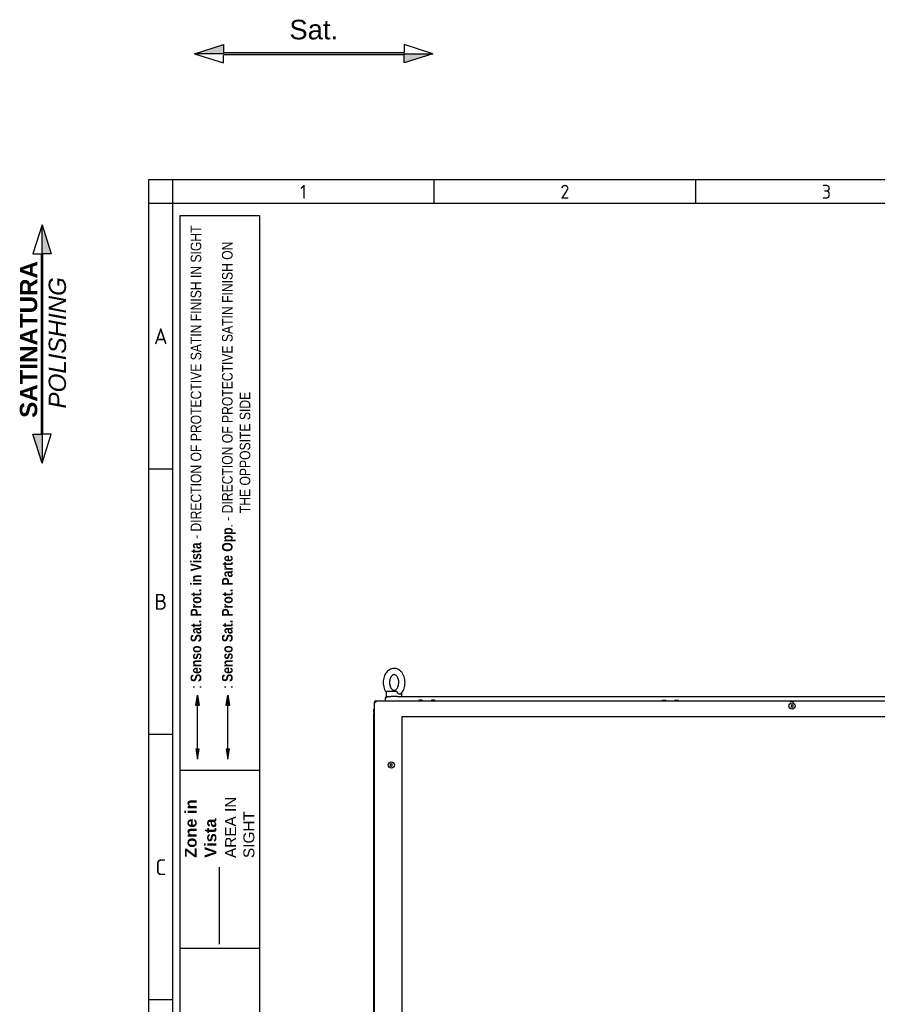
# Model space of a CAD drawing. Extents: x -10 to 412, y 11 to 308.
# Tile 3 of 9: x -10 to 99, y 183 to 308. Entities that reach past the tile are written whole.
import ezdxf
from ezdxf.lldxf.tags import DXFTag

# ---------------------------------------------------------------- set-up
doc = ezdxf.new("R2010")
doc.units = 0
doc.layers.get('0').update_dxf_attribs({"linetype": 'CONTINUOUS'})
for name, color, linetype in [('_TRANSLATION', 7, 'CONTINUOUS'), ('AE00100_03', 7, 'CONTINUOUS'), ('AE00219_03', 7, 'CONTINUOUS'), ('AE00715_01', 7, 'CONTINUOUS'), ('DEFAULT', 7, 'CONTINUOUS'), ('DV6__TRANSLATION', 7, 'CONTINUOUS'), ('F0000001_41', 7, 'CONTINUOUS'), ('M0000000_14', 7, 'CONTINUOUS'), ('M0000000_39', 7, 'CONTINUOUS'), ('M0000001_14', 7, 'CONTINUOUS')]:
    doc.layers.add(name, color=color, linetype=linetype)
tags = doc.linetypes.add('CENTER2', pattern=[28.575, 19.05, -3.175, 3.175, -3.175]).pattern_tags.tags
tags[10:11] = [DXFTag(74, 4), DXFTag(75, 0), DXFTag(340, '0'), DXFTag(46, 0.0), DXFTag(50, 0.0), DXFTag(44, 0.0), DXFTag(45, 0.0)]
tags[8:9] = [DXFTag(74, 4), DXFTag(75, 0), DXFTag(340, '0'), DXFTag(46, 0.0), DXFTag(50, 0.0), DXFTag(44, 0.0), DXFTag(45, 0.0)]
tags[6:7] = [DXFTag(74, 4), DXFTag(75, 0), DXFTag(340, '0'), DXFTag(46, 0.0), DXFTag(50, 0.0), DXFTag(44, 0.0), DXFTag(45, 0.0)]
tags[4:5] = [DXFTag(74, 4), DXFTag(75, 0), DXFTag(340, '0'), DXFTag(46, 0.0), DXFTag(50, 0.0), DXFTag(44, 0.0), DXFTag(45, 0.0)]
tags = doc.linetypes.add('DASHDOT2', pattern=[12.7, 6.35, -3.175, 0, -3.175]).pattern_tags.tags
tags[10:11] = [DXFTag(74, 4), DXFTag(75, 0), DXFTag(340, '0'), DXFTag(46, 0.0), DXFTag(50, 0.0), DXFTag(44, 0.0), DXFTag(45, 0.0)]
tags[8:9] = [DXFTag(74, 4), DXFTag(75, 0), DXFTag(340, '0'), DXFTag(46, 0.0), DXFTag(50, 0.0), DXFTag(44, 0.0), DXFTag(45, 0.0)]
tags[6:7] = [DXFTag(74, 4), DXFTag(75, 0), DXFTag(340, '0'), DXFTag(46, 0.0), DXFTag(50, 0.0), DXFTag(44, 0.0), DXFTag(45, 0.0)]
tags[4:5] = [DXFTag(74, 4), DXFTag(75, 0), DXFTag(340, '0'), DXFTag(46, 0.0), DXFTag(50, 0.0), DXFTag(44, 0.0), DXFTag(45, 0.0)]
tags = doc.linetypes.add('HIDDEN2', pattern=[4.7625, 3.175, -1.5875]).pattern_tags.tags
tags[6:7] = [DXFTag(74, 4), DXFTag(75, 0), DXFTag(340, '0'), DXFTag(46, 0.0), DXFTag(50, 0.0), DXFTag(44, 0.0), DXFTag(45, 0.0)]
tags[4:5] = [DXFTag(74, 4), DXFTag(75, 0), DXFTag(340, '0'), DXFTag(46, 0.0), DXFTag(50, 0.0), DXFTag(44, 0.0), DXFTag(45, 0.0)]

# ---------------------------------------------------------------- blocks, each defined once
blk = doc.blocks.new('SE5')
at = {"layer": 'AE00100_03', "color": 7, "linetype": 'CONTINUOUS'}
for p, q in [((41.06, 221.3), (40.7, 221.3)), ((42.66, 221.3), (42.3, 221.3)), ((71.7, 221.3), (72.06, 221.3)), ((73.3, 221.3), (73.66, 221.3))]:
    blk.add_line(p, q, dxfattribs=at)
for centre, start, end in [((40.7, 221.21), 90, 180), ((41.06, 221.21), 0, 90), ((42.3, 221.21), 90, 180), ((42.66, 221.21), 0, 90), ((71.7, 221.21), 90, 180), ((72.06, 221.21), 0, 90), ((73.3, 221.21), 90, 180), ((73.66, 221.21), 0, 90)]:
    blk.add_arc(centre, 0.0867, start, end, dxfattribs=at)
at = {"layer": 'AE00219_03', "color": 7, "linetype": 'CONTINUOUS'}
for p, q in [((88.21, 220.7), (88.08, 220.63)), ((88.08, 220.63), (88.08, 220.47)), ((88.08, 220.47), (88.21, 220.39)), ((88.35, 220.63), (88.21, 220.7)), ((88.21, 220.39), (88.35, 220.47)), ((88.35, 220.47), (88.35, 220.63)), ((37.15, 213.2), (37.01, 213.13)), ((37.01, 213.13), (37.01, 212.97)), ((37.01, 212.97), (37.15, 212.89)), ((37.28, 213.13), (37.15, 213.2)), ((37.15, 212.89), (37.28, 212.97)), ((37.28, 212.97), (37.28, 213.13))]:
    blk.add_line(p, q, dxfattribs=at)
for centre in [(88.21, 220.55), (37.15, 213.05)]:
    blk.add_circle(centre, 0.4, dxfattribs=at)
at = {"layer": 'AE00715_01', "color": 7, "linetype": 'CONTINUOUS'}
for p, q in [((36.51, 222.25), (36.51, 221.78)), ((36.71, 222.45), (37.73, 222.45)), ((38.51, 221.78), (38.51, 222.25)), ((36.59, 221.78), (36.51, 221.78)), ((37.91, 221.78), (37.11, 221.78))]:
    blk.add_line(p, q, dxfattribs=at)
blk.add_arc((36.71, 222.25), 0.2, 90, 180, dxfattribs=at)
for points, knots in [([(37.51, 225.35), (37.44, 225.34), (37.3, 225.34), (37.04, 225.26), (36.79, 225.1), (36.56, 224.88), (36.37, 224.61), (36.23, 224.28), (36.14, 223.93), (36.11, 223.55), (36.14, 223.18), (36.23, 222.81), (36.36, 222.52), (36.47, 222.35), (36.52, 222.28)], [0, 0, 0, 0, 0.0511613, 0.1288559, 0.2067494, 0.2863582, 0.3682439, 0.451924, 0.536534, 0.6214446, 0.7066272, 0.7922322, 0.8784264, 0.9370041, 0.9370041, 0.9370041, 0.9370041]), ([(38.34, 222.11), (38.39, 222.15), (38.5, 222.25), (38.66, 222.5), (38.8, 222.82), (38.88, 223.18), (38.91, 223.55), (38.88, 223.93), (38.79, 224.29), (38.65, 224.62), (38.45, 224.91), (38.2, 225.14), (37.91, 225.29), (37.67, 225.34), (37.55, 225.35), (37.51, 225.35)], [0, 0, 0, 0, 0.042756, 0.124685, 0.208392, 0.293016, 0.377934, 0.463126, 0.548744, 0.634953, 0.72173, 0.808235, 0.892989, 0.974771, 1, 1, 1, 1]), ([(37.51, 224.55), (37.53, 224.55), (37.58, 224.54), (37.68, 224.51), (37.82, 224.41), (37.94, 224.24), (38.04, 224.01), (38.1, 223.75), (38.11, 223.47), (38.07, 223.2), (37.99, 222.95), (37.88, 222.76), (37.75, 222.63), (37.62, 222.56), (37.5, 222.54), (37.39, 222.57), (37.26, 222.65), (37.13, 222.79), (37.02, 222.99), (36.95, 223.24), (36.92, 223.52), (36.94, 223.8), (37, 224.05), (37.1, 224.27), (37.23, 224.42), (37.36, 224.52), (37.45, 224.55), (37.5, 224.55), (37.51, 224.55)], [0, 0, 0, 0, 0.019258, 0.061394, 0.099902, 0.141134, 0.181305, 0.221357, 0.261507, 0.30164, 0.341458, 0.380828, 0.42004, 0.459856, 0.502645, 0.548363, 0.58758, 0.62531, 0.665613, 0.705679, 0.74579, 0.785955, 0.825929, 0.865471, 0.904665, 0.944071, 0.985261, 1, 1, 1, 1]), ([(37.73, 222.45), (37.74, 222.45), (37.75, 222.45), (37.77, 222.44), (37.78, 222.44), (37.79, 222.43), (37.8, 222.42), (37.82, 222.4), (37.83, 222.4), (37.85, 222.38), (37.86, 222.37), (37.87, 222.34), (37.88, 222.33), (37.91, 222.3), (37.92, 222.27), (37.93, 222.25)], [0, 0, 0, 0, 0.125, 0.125, 0.25, 0.25, 0.375, 0.375, 0.5, 0.5, 0.625, 0.625, 0.75, 0.75, 1, 1, 1, 1]), ([(38.35, 222.1), (38.34, 222.09), (38.33, 222.09), (38.31, 222.07), (38.3, 222.07), (38.28, 222.06), (38.27, 222.06), (38.25, 222.05), (38.23, 222.05), (38.21, 222.05), (38.2, 222.05), (38.17, 222.06), (38.16, 222.06), (38.13, 222.07), (38.12, 222.07), (38.09, 222.09), (38.08, 222.09), (38.04, 222.12), (38.01, 222.14), (37.98, 222.18), (37.97, 222.19), (37.95, 222.22), (37.94, 222.23), (37.93, 222.25)], [0.2532742, 0.2532742, 0.2532742, 0.2532742, 0.3125, 0.3125, 0.375, 0.375, 0.4375, 0.4375, 0.5, 0.5, 0.5625, 0.5625, 0.625, 0.625, 0.6875, 0.6875, 0.75, 0.75, 0.875, 0.875, 0.9375, 0.9375, 1, 1, 1, 1])]:
    blk.add_open_spline(points, degree=3, knots=knots, dxfattribs=at)
at = {"layer": 'DV6__TRANSLATION', "color": 7, "linetype": 'CENTER2'}
for p, q in [((38.55, 90.55), (38.55, 219.21)), ((38.55, 219.21), (137.88, 219.21))]:
    blk.add_line(p, q, dxfattribs=at)
at = {"layer": 'F0000001_41', "color": 7, "linetype": 'CONTINUOUS'}
for p, q in [((35.01, 88.73), (35.01, 221.03)), ((35.01, 221.03), (35.2, 221.03)), ((35.2, 221.21), (141.23, 221.21)), ((35.2, 221.21), (35.2, 221.21))]:
    blk.add_line(p, q, dxfattribs=at)
for centre, radius, start, end in [((35.2, 221.03), 0.187, 90, 180), ((46.8, 221.04), 11.6, 179.1297, 180.0518), ((88.21, 220.55), 0.558, 59.3255, 120.6745)]:
    blk.add_arc(centre, radius, start, end, dxfattribs=at)
at = {"layer": 'M0000000_14', "color": 7, "linetype": 'CONTINUOUS'}
for p, q in [((34.88, 219.55), (34.88, 90.21)), ((35.01, 219.55), (34.88, 219.55))]:
    blk.add_line(p, q, dxfattribs=at)
at = {"layer": 'M0000000_39', "color": 7, "linetype": 'CONTINUOUS'}
for p, q in [((34.88, 220.06), (34.88, 219.79)), ((34.96, 219.79), (34.96, 220.06)), ((34.97, 220.06), (34.97, 219.8))]:
    blk.add_line(p, q, dxfattribs=at)
for centre, radius, start, end in [((34.96, 220.06), 0.0833, 53.1301, 180), ((35.13, 219.79), 0.247, 180, 242.6478), ((34.96, 220.06), 0.00333, 0, 180), ((35.13, 219.79), 0.167, 180, 227.1564), ((35.13, 219.8), 0.167, 180, 223.9455)]:
    blk.add_arc(centre, radius, start, end, dxfattribs=at)
at = {"layer": 'M0000001_14', "color": 7, "linetype": 'CONTINUOUS'}
for p, q in [((36.41, 221.6), (36.41, 221.59)), ((36.41, 221.21), (36.41, 221.59)), ((36.41, 221.59), (36.41, 221.59)), ((36.6, 221.78), (37.11, 221.78)), ((36.6, 221.59), (36.6, 221.78)), ((37.92, 221.78), (138.51, 221.78))]:
    blk.add_line(p, q, dxfattribs=at)
for centre, radius, start, end in [((36.6, 221.59), 0.187, 90.0029, 179.9971), ((36.59, 209.99), 11.6, 89.9482, 90.8683)]:
    blk.add_arc(centre, radius, start, end, dxfattribs=at)
blk = doc.blocks.new('SAT')
at = {"linetype": 'CONTINUOUS'}
for points in [[(-15.18, -1.89), (-11.5, -1.89), (-11.5, -0.72)], [(11.5, -2), (11.5, -1.78), (-11.5, -1.78), (-11.5, -2)], [(15.18, -1.89), (11.5, -1.89), (11.5, -3.06)]]:
    blk.add_hatch(color=7, dxfattribs=at).paths.add_polyline_path(points)
at = {"color": 7, "linetype": 'CONTINUOUS'}
for p, q in [((15.18, -1.89), (11.5, -0.72)), ((11.5, -0.72), (11.5, -1.68)), ((-15.18, -1.89), (-11.5, -3.06)), ((-11.5, -3.06), (-11.5, -2.1))]:
    blk.add_line(p, q, dxfattribs=at)
for points in [[(-15.18, -1.89), (-11.5, -0.72), (-11.5, -1.89), (-15.18, -1.89)], [(11.5, -2), (11.5, -1.78), (-11.5, -1.78), (-11.5, -2), (11.5, -2)], [(15.18, -1.89), (11.5, -3.06), (11.5, -1.89), (15.18, -1.89)]]:
    blk.add_lwpolyline(points, dxfattribs=at)
at = {"insert": (0, -0.09), "char_height": 2.5, "width": 6.25, "attachment_point": 8}
blk.add_mtext('{\\fArial|b0||i0||c0|p34;\\C7;\\H2.5;\\W1.;Sat.}', dxfattribs=at)
blk = doc.blocks.new('BLOCCO2')
at = {"linetype": 'CONTINUOUS'}
for points in [[(-0.11, 14.87), (-0.11, 11.19), (1.06, 11.19)], [(0, 11.19), (-0.22, 11.19), (-0.22, -11.81), (0, -11.81)], [(-0.11, -15.49), (-0.11, -11.81), (-1.28, -11.81)]]:
    blk.add_hatch(color=7, dxfattribs=at).paths.add_polyline_path(points)
at = {"color": 7, "linetype": 'CONTINUOUS'}
for p, q in [((-0.11, 14.87), (-1.28, 11.19)), ((-1.28, 11.19), (-0.32, 11.19)), ((1.06, -11.81), (-0.11, -11.81)), ((-0.11, -15.49), (1.06, -11.81))]:
    blk.add_line(p, q, dxfattribs=at)
for points in [[(-0.11, 14.87), (1.06, 11.19), (-0.11, 11.19), (-0.11, 14.87)], [(0, 11.19), (-0.22, 11.19), (-0.22, -11.81), (0, -11.81), (0, 11.19)], [(-0.11, -15.49), (-1.28, -11.81), (-0.11, -11.81), (-0.11, -15.49)]]:
    blk.add_lwpolyline(points, dxfattribs=at)
at = {"layer": '_TRANSLATION', "insert": (0.01, -0.16), "char_height": 2.2, "width": 23.2647, "attachment_point": 5, "rotation": 90}
blk.add_mtext('{\\fArial|b0||i0||c0|p34;\\C7;\\H2.2;\\W1.; }{\\fArial|b1||i0||c0|p34;\\C7;\\H2.2;\\W1.;SATINATURA \\P}{\\fArial|b0||i1||c0|p34;\\C7;\\H2.2;\\W1.;POLISHING}', dxfattribs=at)

msp = doc.modelspace()

# ---------------------------------------------------------------- hatches: boundary and pattern name
at = {"linetype": 'CONTINUOUS'}
for points in [[(12.2434, 220.6281), (12.6795, 220.6281), (12.4615, 221.9365)], [(16.1006, 220.6281), (16.5367, 220.6281), (16.3186, 221.9365)], [(12.2434, 215.0672), (12.4615, 213.7588), (12.6795, 215.0672)], [(16.1006, 215.0672), (16.3186, 213.7588), (16.5367, 215.0672)]]:
    msp.add_hatch(color=7, dxfattribs=at).paths.add_polyline_path(points)

# ---------------------------------------------------------------- linework, layer by layer
at = {"color": 7, "linetype": 'CONTINUOUS'}
for p, q in [((6.2345, 287.5885), (6.2345, 10.9591)), ((412.092, 287.5885), (6.2345, 287.5885)), ((42.5799, 287.5885), (42.5799, 284.5597)), ((75.8966, 287.5885), (75.8966, 284.5597)), ((9.2632, 250.7382), (6.2345, 250.7382)), ((12.4615, 215.0672), (12.4615, 220.6281)), ((9.2632, 216.9167), (6.2345, 216.9167)), ((20.3688, 212.3477), (10.2728, 212.3477)), ((20.3688, 189.6477), (10.2728, 189.6477)), ((20.3688, 189.6477), (10.2728, 189.6477)), ((9.2632, 183.0953), (6.2345, 183.0953))]:
    msp.add_line(p, q, dxfattribs=at)
at = {"color": 7, "linetype": 'HIDDEN2'}
msp.add_line((16.3186, 215.0672), (16.3186, 220.6281), dxfattribs=at)
at = {"color": 7, "linetype": 'DASHDOT2'}
msp.add_line((15.2777, 190.2098), (15.2777, 200.0231), dxfattribs=at)
at = {"color": 7, "linetype": 'CONTINUOUS'}
for points in [[(12.2434, 220.6281), (12.4615, 221.9365), (12.6795, 220.6281), (12.2434, 220.6281)], [(16.1006, 220.6281), (16.3186, 221.9365), (16.5367, 220.6281), (16.1006, 220.6281)], [(12.2434, 215.0672), (12.4615, 213.7588), (12.6795, 215.0672), (12.2434, 215.0672)], [(16.1006, 215.0672), (16.3186, 213.7588), (16.5367, 215.0672), (16.1006, 215.0672)]]:
    msp.add_lwpolyline(points, dxfattribs=at)
at = {"layer": 'DEFAULT', "color": 7, "linetype": 'CONTINUOUS'}
for p, q in [((9.2632, 287.5885), (9.2632, 10.9591)), ((412.092, 284.5597), (6.2345, 284.5597)), ((10.2728, 28.5002), (10.2728, 283.0453)), ((10.2728, 283.0453), (20.3688, 283.0453)), ((20.3688, 283.0453), (20.3688, 28.5002))]:
    msp.add_line(p, q, dxfattribs=at)

# ---------------------------------------------------------------- block references
at = {"layer": '_TRANSLATION', "color": 7}
for name, p in [('SAT', (27.272, 305.544)), ('BLOCCO2', (-7.2231, 266.988))]:
    msp.add_blockref(name, p, dxfattribs=at)
at = {"layer": '_TRANSLATION'}
msp.add_blockref('SE5', (0, 0), dxfattribs=at)

# ---------------------------------------------------------------- texts
for s, insert, char_height, width, attachment_point in [('{\\fSolid Edge ANSI|b0||i0||c0|p34;\\C7;\\H1.766793;\\W1.;1}', (25.9517, 286.074), 1.766793, 1.987652, 5), ('{\\fSolid Edge ANSI|b0||i0||c0|p34;\\C7;\\H1.766793;\\W1.;2}', (59.2684, 285.1957), 1.766793, 1.987652, 8), ('{\\fSolid Edge ANSI|b0||i0||c0|p34;\\C7;\\H1.766793;\\W1.;3}', (92.585, 285.1957), 1.766793, 1.987652, 8), ('{\\fSolid Edge ANSI|b0||i0||c0|p34;\\C7;\\H2.019192;\\W1.;A}', (7.7833, 266.6451), 2.019192, 2.271601, 8), ('{\\fSolid Edge ANSI|b0||i0||c0|p34;\\C7;\\H2.019192;\\W1.;B}', (7.7871, 232.8236), 2.019192, 2.524, 8), ('{\\fSolid Edge ANSI|b0||i0||c0|p34;\\C7;\\H2.019192;\\W1.;C}', (7.7852, 199.0021), 2.019192, 2.3978, 8)]:
    msp.add_mtext(s, dxfattribs=dict(insert=insert, char_height=char_height, width=width, attachment_point=attachment_point))
at = {"attachment_point": 7, "rotation": 90}
for s, insert, char_height, width in [('{\\fArial Narrow|b0||i0||c0|p34;\\C7;\\H1.35;\\W1.;: }{\\fArial Narrow|b1||i0||c0|p34;\\C7;\\H1.35;\\W1.;Senso Sat. Prot. in Vista }{\\fArial Narrow|b0||i0||c0|p34;\\C7;\\H1.35;\\W1.;- DIRECTION OF PROTECTIVE SATIN FINISH IN SIGHT}', (12.9592, 222.7545), 1.35, 58.957329), ('{\\fArial Narrow|b0||i0||c0|p34;\\C7;\\H1.35;\\W1.;: }{\\fArial Narrow|b1||i0||c0|p34;\\C7;\\H1.35;\\W1.;Senso Sat. Prot. Parte Opp}{\\fArial Narrow|b0||i0||c0|p34;\\C7;\\H1.35;\\W1.;. - DIRECTION OF PROTECTIVE SATIN FINISH ON\\P}{\\fArial Narrow|b0||i0||c0|p34;\\C7;\\H1.35;\\W1.;                                                    THE OPPOSITE SIDE}', (19.2043, 222.7614), 1.35, 61.020568), ('{\\fArial|b1||i0||c0|p34;\\C7;\\H1.5;\\W1.;Zone in\\P}{\\fArial|b1||i0||c0|p34;\\C7;\\H1.5;\\W1.;Vista}', (14.8776, 201.2078), 1.5, 8.053202), ('{\\fArial|b0||i0||c0|p34;\\C7;\\H1.4;\\W1.;AREA IN\\P}{\\fArial|b0||i0||c0|p34;\\C7;\\H1.4;\\W1.;SIGHT}', (19.7282, 201.1805), 1.4, 8.099166)]:
    msp.add_mtext(s, dxfattribs=dict(at, insert=insert, char_height=char_height, width=width))

doc.saveas('drawing.dxf')
